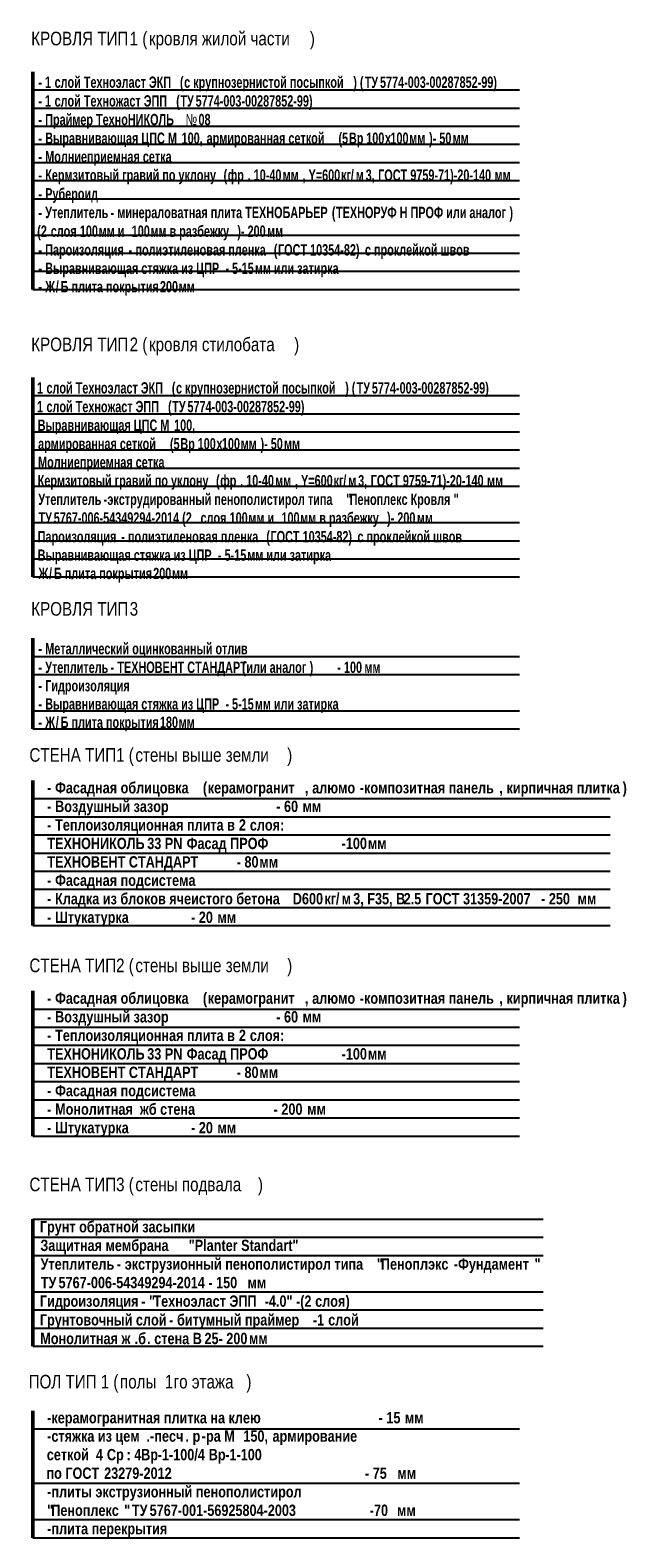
# Model space of a CAD drawing. Header units: millimetres. Extents: x -42044588 to 856694, y -806701 to 941911.
# Tile 13 of 256: x -277847 to -264729, y -386370 to -353125. Entities that reach past the tile are written whole.
import ezdxf

# ---------------------------------------------------------------- set-up
doc = ezdxf.new("R2010")
doc.units = ezdxf.units.MM
for name, color, linetype, lineweight in [('Общий01', 7, 'Continuous', 13), ('Стена_ кирпичная кладка нес.', 7, 'Continuous', 70), ('Текст_ общее', 7, 'Continuous', 25)]:
    doc.layers.add(name, color=color, linetype=linetype, lineweight=lineweight)
doc.styles.add('MtXpl_Century_Gothic', font='GOTHIC.TTF')
doc.styles.add('MtXpl_Century_Gothic_1', font='GOTHICB.TTF')
doc.styles.add('MtXpl_Segoe_UI_Symbo', font='seguisym.ttf')

# ---------------------------------------------------------------- blocks, each defined once
blk = doc.blocks.new('разрез1-1')
at = {"layer": 'Общий01', "color": 7, "linetype": 'Continuous', "lineweight": 50, "transparency": 33554687}
for p, q in [((-60927, -141435), (-60927, -146235)), ((-60927, -148175), (-60927, -152575)), ((-60927, -153925), (-60927, -155925)), ((-60927, -160262), (-60927, -157062)), ((-60927, -164902), (-60927, -161702)), ((-60927, -166735), (-60927, -169535)), ((-60927, -173759), (-60927, -170959))]:
    blk.add_line(p, q, dxfattribs=at)
at = {"layer": 'Общий01', "color": 7, "linetype": 'Continuous', "lineweight": 25, "transparency": 33554687}
for p, q in [((-60927, -141835), (-50207, -141835)), ((-60927, -142235), (-50207, -142235)), ((-60927, -142635), (-50207, -142635)), ((-60927, -143035), (-50207, -143035)), ((-60927, -143435), (-50207, -143435)), ((-60927, -143835), (-50207, -143835)), ((-60927, -144235), (-50207, -144235)), ((-60927, -145035), (-50207, -145035)), ((-60927, -145435), (-50207, -145435)), ((-60927, -145835), (-50207, -145835)), ((-60927, -146235), (-50207, -146235)), ((-60927, -148575), (-50207, -148575)), ((-60927, -148975), (-50207, -148975)), ((-60927, -149375), (-50207, -149375)), ((-60927, -149775), (-50207, -149775)), ((-60927, -150175), (-50207, -150175)), ((-60927, -150575), (-50207, -150575)), ((-60927, -151375), (-50207, -151375)), ((-60927, -151775), (-50207, -151775)), ((-60927, -152175), (-50207, -152175)), ((-60927, -152575), (-50207, -152575)), ((-60927, -154325), (-50207, -154325)), ((-60927, -154725), (-50207, -154725)), ((-60927, -155525), (-50207, -155525)), ((-60927, -155925), (-50207, -155925)), ((-60927, -157462), (-48207, -157462)), ((-60927, -157862), (-48207, -157862)), ((-60927, -158262), (-48207, -158262)), ((-60927, -158662), (-48207, -158662)), ((-60927, -159062), (-48207, -159062)), ((-60927, -159462), (-48207, -159462)), ((-60927, -159862), (-48207, -159862)), ((-60927, -160262), (-48207, -160262)), ((-60927, -162102), (-50207, -162102)), ((-60927, -162502), (-50207, -162502)), ((-60927, -162902), (-50207, -162902)), ((-60927, -163302), (-50207, -163302)), ((-60927, -163702), (-50207, -163702)), ((-60927, -164102), (-50207, -164102)), ((-60927, -164502), (-50207, -164502)), ((-60927, -164902), (-50207, -164902)), ((-60927, -166735), (-49687, -166735)), ((-60927, -167135), (-49687, -167135)), ((-60927, -167535), (-49687, -167535)), ((-60927, -168335), (-49687, -168335)), ((-60927, -168735), (-49687, -168735)), ((-60927, -169135), (-49687, -169135)), ((-60927, -169535), (-49687, -169535)), ((-60927, -171359), (-50207, -171359)), ((-60927, -172559), (-50207, -172559)), ((-60927, -173359), (-50207, -173359)), ((-60927, -173759), (-50207, -173759))]:
    blk.add_line(p, q, dxfattribs=at)
at = {"layer": 'Стена_ кирпичная кладка нес.', "color": 7, "transparency": 33554687}
for s, style, width, p in [('- 1 ', 'MtXpl_Century_Gothic_1', 0.714286, (-60803, -141790)), ('слой Техноэласт ЭКП ', 'MtXpl_Century_Gothic_1', 0.714286, (-60445, -141790)), ('(', 'MtXpl_Century_Gothic_1', 0.714286, (-57684, -141790)), ('с крупнозернистой посыпкой', 'MtXpl_Century_Gothic_1', 0.714286, (-57592, -141790)), (') (', 'MtXpl_Century_Gothic_1', 0.714286, (-53867, -141790)), ('ТУ ', 'MtXpl_Century_Gothic_1', 0.714286, (-53615, -141790)), ('5774-003-00287852-99)', 'MtXpl_Century_Gothic_1', 0.714286, (-53279, -141790)), ('- 1 ', 'MtXpl_Century_Gothic_1', 0.714286, (-60803, -142203)), ('слой Техножаст ЭПП ', 'MtXpl_Century_Gothic_1', 0.714286, (-60445, -142203)), ('(', 'MtXpl_Century_Gothic_1', 0.714286, (-57767, -142203)), ('ТУ ', 'MtXpl_Century_Gothic_1', 0.714286, (-57675, -142203)), ('5774-003-00287852-99)', 'MtXpl_Century_Gothic_1', 0.714286, (-57340, -142203)), ('- ', 'MtXpl_Century_Gothic_1', 0.714286, (-60803, -142614)), ('Праймер ТехноНИКОЛЬ ', 'MtXpl_Century_Gothic_1', 0.714286, (-60652, -142614)), ('№', 'MtXpl_Segoe_UI_Symbo', 0.714286, (-57562, -142614)), ('08', 'MtXpl_Century_Gothic_1', 0.714286, (-57276, -142614)), ('- ', 'MtXpl_Century_Gothic_1', 0.714286, (-60803, -143025)), ('Выравнивающая ЦПС М', 'MtXpl_Century_Gothic_1', 0.714286, (-60652, -143025)), ('100, ', 'MtXpl_Century_Gothic_1', 0.714286, (-57648, -143025)), ('армированная сеткой ', 'MtXpl_Century_Gothic_1', 0.714286, (-57097, -143025)), ('(5', 'MtXpl_Century_Gothic_1', 0.714286, (-54193, -143025)), ('Вр ', 'MtXpl_Century_Gothic_1', 0.714286, (-53963, -143025)), ('100', 'MtXpl_Century_Gothic_1', 0.714286, (-53582, -143025)), ('х', 'MtXpl_Century_Gothic_1', 0.714286, (-53169, -143025)), ('100', 'MtXpl_Century_Gothic_1', 0.714286, (-53049, -143025)), ('мм', 'MtXpl_Century_Gothic_1', 0.714286, (-52635, -143025)), (')- 50', 'MtXpl_Century_Gothic_1', 0.714286, (-52198, -143025)), ('мм', 'MtXpl_Century_Gothic_1', 0.714286, (-51680, -143025)), ('Молниеприемная сетка', 'MtXpl_Century_Gothic_1', 0.714286, (-60652, -143432)), ('- ', 'MtXpl_Century_Gothic_1', 0.714286, (-60803, -143432)), ('Кермзитовый гравий по уклону ', 'MtXpl_Century_Gothic_1', 0.714286, (-60652, -143839)), ('(', 'MtXpl_Century_Gothic_1', 0.714286, (-56724, -143839)), ('фр', 'MtXpl_Century_Gothic_1', 0.714286, (-56632, -143839)), ('. 10-40', 'MtXpl_Century_Gothic_1', 0.714286, (-56193, -143839)), (', Y=600', 'MtXpl_Century_Gothic_1', 0.714286, (-54985, -143839)), ('/', 'MtXpl_Century_Gothic_1', 0.714286, (-53922, -143839)), ('3, ', 'MtXpl_Century_Gothic_1', 0.714286, (-53594, -143839)), ('ГОСТ ', 'MtXpl_Century_Gothic_1', 0.714286, (-53319, -143839)), ('9759-71)-20-140', 'MtXpl_Century_Gothic_1', 0.714286, (-52611, -143839)), ('- ', 'MtXpl_Century_Gothic_1', 0.714286, (-60803, -143839)), ('мм', 'MtXpl_Century_Gothic_1', 0.714286, (-55422, -143839)), ('кг', 'MtXpl_Century_Gothic_1', 0.714286, (-54136, -143839)), ('м', 'MtXpl_Century_Gothic_1', 0.714286, (-53813, -143839)), ('мм', 'MtXpl_Century_Gothic_1', 0.714286, (-50756, -143839)), ('- ', 'MtXpl_Century_Gothic_1', 0.714286, (-60803, -144251)), ('Рубероид', 'MtXpl_Century_Gothic_1', 0.714286, (-60652, -144251)), ('- ', 'MtXpl_Century_Gothic_1', 0.714286, (-60803, -144663)), ('Утеплитель ', 'MtXpl_Century_Gothic_1', 0.714286, (-60652, -144663)), ('- ', 'MtXpl_Century_Gothic_1', 0.714286, (-59214, -144663)), ('минераловатная плита ТЕХНОБАРЬЕР ', 'MtXpl_Century_Gothic_1', 0.714286, (-59063, -144663)), ('(', 'MtXpl_Century_Gothic_1', 0.714286, (-54339, -144663)), ('ТЕХНОРУФ Н ПРОФ или аналог', 'MtXpl_Century_Gothic_1', 0.714286, (-54247, -144663)), (')', 'MtXpl_Century_Gothic_1', 0.714286, (-50428, -144663)), ('(2 ', 'MtXpl_Century_Gothic_1', 0.714286, (-60828, -145075)), ('слоя ', 'MtXpl_Century_Gothic_1', 0.714286, (-60530, -145075)), ('100', 'MtXpl_Century_Gothic_1', 0.714286, (-59889, -145075)), ('мм и ', 'MtXpl_Century_Gothic_1', 0.714286, (-59475, -145075)), ('100', 'MtXpl_Century_Gothic_1', 0.714286, (-58747, -145075)), ('мм в разбежку', 'MtXpl_Century_Gothic_1', 0.714286, (-58334, -145075)), (')- 200', 'MtXpl_Century_Gothic_1', 0.714286, (-56421, -145075)), ('мм', 'MtXpl_Century_Gothic_1', 0.714286, (-55765, -145075)), ('Пароизоляция ', 'MtXpl_Century_Gothic_1', 0.714286, (-60652, -145487)), ('(', 'MtXpl_Century_Gothic_1', 0.714286, (-55617, -145487)), ('ГОСТ ', 'MtXpl_Century_Gothic_1', 0.714286, (-55525, -145487)), ('10354-82) ', 'MtXpl_Century_Gothic_1', 0.714286, (-54818, -145487)), ('с проклейкой швов', 'MtXpl_Century_Gothic_1', 0.714286, (-53610, -145487)), ('- ', 'MtXpl_Century_Gothic_1', 0.714286, (-60803, -145487)), ('- ', 'MtXpl_Century_Gothic_1', 0.714286, (-58816, -145487)), ('полиэтиленовая пленка ', 'MtXpl_Century_Gothic_1', 0.714286, (-58664, -145487)), ('- ', 'MtXpl_Century_Gothic_1', 0.714286, (-60803, -145894)), ('Выравнивающая стяжка из ЦПР ', 'MtXpl_Century_Gothic_1', 0.714286, (-60652, -145894)), ('- 5-15', 'MtXpl_Century_Gothic_1', 0.714286, (-56683, -145894)), ('мм или затирка', 'MtXpl_Century_Gothic_1', 0.714286, (-56035, -145894)), ('- ', 'MtXpl_Century_Gothic_1', 0.714286, (-60803, -146299)), ('Ж', 'MtXpl_Century_Gothic_1', 0.714286, (-60652, -146299)), ('/', 'MtXpl_Century_Gothic_1', 0.714286, (-60420, -146299)), ('Б плита покрытия ', 'MtXpl_Century_Gothic_1', 0.714286, (-60311, -146299)), ('200', 'MtXpl_Century_Gothic_1', 0.714286, (-58126, -146299)), ('мм', 'MtXpl_Century_Gothic_1', 0.714286, (-57712, -146299)), ('слой Техноэласт ЭКП ', 'MtXpl_Century_Gothic_1', 0.714286, (-60624, -148530)), ('(', 'MtXpl_Century_Gothic_1', 0.714286, (-57863, -148530)), ('с крупнозернистой посыпкой', 'MtXpl_Century_Gothic_1', 0.714286, (-57771, -148530)), (') (', 'MtXpl_Century_Gothic_1', 0.714286, (-54046, -148530)), ('5774-003-00287852-99)', 'MtXpl_Century_Gothic_1', 0.714286, (-53458, -148530)), ('1 ', 'MtXpl_Century_Gothic_1', 0.714286, (-60831, -148530)), ('ТУ ', 'MtXpl_Century_Gothic_1', 0.714286, (-53793, -148530)), ('1 ', 'MtXpl_Century_Gothic_1', 0.714286, (-60831, -148943)), ('слой Техножаст ЭПП ', 'MtXpl_Century_Gothic_1', 0.714286, (-60624, -148943)), ('(', 'MtXpl_Century_Gothic_1', 0.714286, (-57946, -148943)), ('ТУ ', 'MtXpl_Century_Gothic_1', 0.714286, (-57854, -148943)), ('5774-003-00287852-99)', 'MtXpl_Century_Gothic_1', 0.714286, (-57519, -148943)), ('Выравнивающая ЦПС М', 'MtXpl_Century_Gothic_1', 0.714286, (-60818, -149353)), ('100,', 'MtXpl_Century_Gothic_1', 0.714286, (-57813, -149353)), ('армированная сеткой ', 'MtXpl_Century_Gothic_1', 0.714286, (-60809, -149763)), ('(5', 'MtXpl_Century_Gothic_1', 0.714286, (-57905, -149763)), ('Вр ', 'MtXpl_Century_Gothic_1', 0.714286, (-57675, -149763)), ('100', 'MtXpl_Century_Gothic_1', 0.714286, (-57294, -149763)), ('х', 'MtXpl_Century_Gothic_1', 0.714286, (-56881, -149763)), ('100', 'MtXpl_Century_Gothic_1', 0.714286, (-56761, -149763)), ('мм', 'MtXpl_Century_Gothic_1', 0.714286, (-56347, -149763)), (')- 50', 'MtXpl_Century_Gothic_1', 0.714286, (-55910, -149763)), ('мм', 'MtXpl_Century_Gothic_1', 0.714286, (-55392, -149763)), ('Молниеприемная сетка', 'MtXpl_Century_Gothic_1', 0.714286, (-60809, -150169)), ('Кермзитовый гравий по уклону ', 'MtXpl_Century_Gothic_1', 0.714286, (-60817, -150576)), ('(', 'MtXpl_Century_Gothic_1', 0.714286, (-56889, -150576)), ('фр', 'MtXpl_Century_Gothic_1', 0.714286, (-56797, -150576)), ('. 10-40', 'MtXpl_Century_Gothic_1', 0.714286, (-56358, -150576)), ('мм', 'MtXpl_Century_Gothic_1', 0.714286, (-55587, -150576)), (', Y=600', 'MtXpl_Century_Gothic_1', 0.714286, (-55150, -150576)), ('кг', 'MtXpl_Century_Gothic_1', 0.714286, (-54301, -150576)), ('/', 'MtXpl_Century_Gothic_1', 0.714286, (-54087, -150576)), ('м', 'MtXpl_Century_Gothic_1', 0.714286, (-53978, -150576)), ('3, ', 'MtXpl_Century_Gothic_1', 0.714286, (-53760, -150576)), ('ГОСТ ', 'MtXpl_Century_Gothic_1', 0.714286, (-53484, -150576)), ('9759-71)-20-140', 'MtXpl_Century_Gothic_1', 0.714286, (-52776, -150576)), ('мм', 'MtXpl_Century_Gothic_1', 0.714286, (-50921, -150576)), ('Утеплитель ', 'MtXpl_Century_Gothic_1', 0.714286, (-60804, -150988)), ('-', 'MtXpl_Century_Gothic_1', 0.714286, (-59366, -150988)), ('экструдированный пенополистирол типа ', 'MtXpl_Century_Gothic_1', 0.714286, (-59283, -150988)), ('"', 'MtXpl_Century_Gothic_1', 0.714286, (-54024, -150988)), ('Пеноплекс Кровля', 'MtXpl_Century_Gothic_1', 0.714286, (-53947, -150988)), ('"', 'MtXpl_Century_Gothic_1', 0.714286, (-51657, -150988)), ('ТУ ', 'MtXpl_Century_Gothic_1', 0.714286, (-60800, -151399)), ('5767-006-54349294-2014 (2 ', 'MtXpl_Century_Gothic_1', 0.714286, (-60464, -151399)), ('слоя ', 'MtXpl_Century_Gothic_1', 0.714286, (-57231, -151399)), ('100', 'MtXpl_Century_Gothic_1', 0.714286, (-56591, -151399)), ('мм и ', 'MtXpl_Century_Gothic_1', 0.714286, (-56177, -151399)), ('100', 'MtXpl_Century_Gothic_1', 0.714286, (-55449, -151399)), ('мм в разбежку', 'MtXpl_Century_Gothic_1', 0.714286, (-55036, -151399)), (')- 200', 'MtXpl_Century_Gothic_1', 0.714286, (-53123, -151399)), ('мм', 'MtXpl_Century_Gothic_1', 0.714286, (-52467, -151399)), ('Пароизоляция ', 'MtXpl_Century_Gothic_1', 0.714286, (-60817, -151811)), ('(', 'MtXpl_Century_Gothic_1', 0.714286, (-55782, -151811)), ('ГОСТ ', 'MtXpl_Century_Gothic_1', 0.714286, (-55690, -151811)), ('10354-82) ', 'MtXpl_Century_Gothic_1', 0.714286, (-54983, -151811)), ('с проклейкой швов', 'MtXpl_Century_Gothic_1', 0.714286, (-53775, -151811)), ('- ', 'MtXpl_Century_Gothic_1', 0.714286, (-58981, -151811)), ('полиэтиленовая пленка ', 'MtXpl_Century_Gothic_1', 0.714286, (-58829, -151811)), ('Выравнивающая стяжка из ЦПР ', 'MtXpl_Century_Gothic_1', 0.714286, (-60818, -152218)), ('- 5-15', 'MtXpl_Century_Gothic_1', 0.714286, (-56848, -152218)), ('мм или затирка', 'MtXpl_Century_Gothic_1', 0.714286, (-56201, -152218)), ('Ж', 'MtXpl_Century_Gothic_1', 0.714286, (-60800, -152623)), ('/', 'MtXpl_Century_Gothic_1', 0.714286, (-60568, -152623)), ('Б плита покрытия ', 'MtXpl_Century_Gothic_1', 0.714286, (-60459, -152623)), ('200', 'MtXpl_Century_Gothic_1', 0.714286, (-58274, -152623)), ('мм', 'MtXpl_Century_Gothic_1', 0.714286, (-57861, -152623)), ('- ', 'MtXpl_Century_Gothic_1', 0.714286, (-60803, -154280)), ('Металлический оцинкованный отлив', 'MtXpl_Century_Gothic_1', 0.714286, (-60652, -154280)), ('- ', 'MtXpl_Century_Gothic_1', 0.714286, (-60803, -154691)), ('Утеплитель ', 'MtXpl_Century_Gothic_1', 0.714286, (-60652, -154691)), ('- ', 'MtXpl_Century_Gothic_1', 0.714286, (-59214, -154691)), ('ТЕХНОВЕНТ СТАНДАРТ ', 'MtXpl_Century_Gothic_1', 0.714286, (-59063, -154691)), ('(', 'MtXpl_Century_Gothic_1', 0.714286, (-56313, -154691)), ('или аналог', 'MtXpl_Century_Gothic_1', 0.714286, (-56221, -154691)), (')        - 100', 'MtXpl_Century_Gothic_1', 0.714286, (-54829, -154691)), ('мм', 'MtXpl_Century_Gothic_1', 0.714286, (-53622, -154691)), ('Гидроизоляция', 'MtXpl_Century_Gothic_1', 0.714286, (-60652, -155098)), ('- ', 'MtXpl_Century_Gothic_1', 0.714286, (-60803, -155098)), ('Выравнивающая стяжка из ЦПР ', 'MtXpl_Century_Gothic_1', 0.714286, (-60652, -155499)), ('- 5-15', 'MtXpl_Century_Gothic_1', 0.714286, (-56683, -155499)), ('- ', 'MtXpl_Century_Gothic_1', 0.714286, (-60803, -155499)), ('мм или затирка', 'MtXpl_Century_Gothic_1', 0.714286, (-56035, -155499)), ('- ', 'MtXpl_Century_Gothic_1', 0.714286, (-60803, -155904)), ('Ж', 'MtXpl_Century_Gothic_1', 0.714286, (-60652, -155904)), ('/', 'MtXpl_Century_Gothic_1', 0.714286, (-60420, -155904)), ('Б плита покрытия ', 'MtXpl_Century_Gothic_1', 0.714286, (-60311, -155904)), ('180', 'MtXpl_Century_Gothic_1', 0.714286, (-58126, -155904)), ('мм', 'MtXpl_Century_Gothic_1', 0.714286, (-57712, -155904)), ('- ', 'MtXpl_Century_Gothic_1', 0.833333, (-60611, -157347)), ('Фасадная облицовка ', 'MtXpl_Century_Gothic_1', 0.833333, (-60434, -157347)), ('(', 'MtXpl_Century_Gothic_1', 0.833333, (-57179, -157347)), ('керамогранит', 'MtXpl_Century_Gothic_1', 0.833333, (-57072, -157347)), ('алюмо', 'MtXpl_Century_Gothic_1', 0.833333, (-54772, -157347)), ('-', 'MtXpl_Century_Gothic_1', 0.833333, (-53726, -157347)), ('композитная панель', 'MtXpl_Century_Gothic_1', 0.833333, (-53630, -157347)), ('кирпичная плитка', 'MtXpl_Century_Gothic_1', 0.833333, (-50491, -157347)), (')', 'MtXpl_Century_Gothic_1', 0.833333, (-47935, -157347)), ('Воздушный зазор                             ', 'MtXpl_Century_Gothic_1', 0.833333, (-60434, -157758)), ('- 60 ', 'MtXpl_Century_Gothic_1', 0.833333, (-55563, -157758)), ('мм', 'MtXpl_Century_Gothic_1', 0.833333, (-54984, -157758)), (', ', 'MtXpl_Century_Gothic_1', 0.833333, (-54933, -157347)), (', ', 'MtXpl_Century_Gothic_1', 0.833333, (-50652, -157347)), ('- ', 'MtXpl_Century_Gothic_1', 0.833333, (-60611, -157758)), ('- ', 'MtXpl_Century_Gothic_1', 0.833333, (-60611, -158167)), ('Теплоизоляционная плита в ', 'MtXpl_Century_Gothic_1', 0.833333, (-60434, -158167)), ('2 ', 'MtXpl_Century_Gothic_1', 0.833333, (-56386, -158167)), ('слоя', 'MtXpl_Century_Gothic_1', 0.833333, (-56145, -158167)), (':', 'MtXpl_Century_Gothic_1', 0.833333, (-55478, -158167)), ('ТЕХНОНИКОЛЬ ', 'MtXpl_Century_Gothic_1', 0.833333, (-60606, -158575)), ('33 PN ', 'MtXpl_Century_Gothic_1', 0.833333, (-58405, -158575)), ('Фасад ПРОФ                  ', 'MtXpl_Century_Gothic_1', 0.833333, (-57536, -158575)), ('-100', 'MtXpl_Century_Gothic_1', 0.833333, (-54124, -158575)), ('мм', 'MtXpl_Century_Gothic_1', 0.833333, (-53545, -158575)), ('ТЕХНОВЕНТ СТАНДАРТ             ', 'MtXpl_Century_Gothic_1', 0.833333, (-60606, -158982)), ('- 80', 'MtXpl_Century_Gothic_1', 0.833333, (-56434, -158982)), ('мм', 'MtXpl_Century_Gothic_1', 0.833333, (-55936, -158982)), ('Фасадная подсистема', 'MtXpl_Century_Gothic_1', 0.833333, (-60434, -159387)), ('- ', 'MtXpl_Century_Gothic_1', 0.833333, (-60611, -159387)), ('Кладка из блоков ячеистого бетона ', 'MtXpl_Century_Gothic_1', 0.833333, (-60434, -159794)), ('D600', 'MtXpl_Century_Gothic_1', 0.833333, (-55199, -159794)), ('/', 'MtXpl_Century_Gothic_1', 0.833333, (-54250, -159794)), ('3, F35, ', 'MtXpl_Century_Gothic_1', 0.833333, (-53869, -159794)), ('В', 'MtXpl_Century_Gothic_1', 0.833333, (-52925, -159794)), ('2.5 ', 'MtXpl_Century_Gothic_1', 0.833333, (-52758, -159794)), ('ГОСТ ', 'MtXpl_Century_Gothic_1', 0.833333, (-52276, -159794)), ('31359-2007   - 250 ', 'MtXpl_Century_Gothic_1', 0.833333, (-51450, -159794)), ('- ', 'MtXpl_Century_Gothic_1', 0.833333, (-60611, -159794)), ('кг', 'MtXpl_Century_Gothic_1', 0.833333, (-54501, -159794)), ('м', 'MtXpl_Century_Gothic_1', 0.833333, (-54124, -159794)), ('мм', 'MtXpl_Century_Gothic_1', 0.833333, (-48927, -159794)), ('- ', 'MtXpl_Century_Gothic_1', 0.833333, (-60611, -160203)), ('Штукатурка                ', 'MtXpl_Century_Gothic_1', 0.833333, (-60434, -160203)), ('- 20 ', 'MtXpl_Century_Gothic_1', 0.833333, (-57439, -160203)), ('мм', 'MtXpl_Century_Gothic_1', 0.833333, (-56860, -160203)), ('- ', 'MtXpl_Century_Gothic_1', 0.833333, (-60611, -161987)), ('Фасадная облицовка ', 'MtXpl_Century_Gothic_1', 0.833333, (-60434, -161987)), ('(', 'MtXpl_Century_Gothic_1', 0.833333, (-57179, -161987)), ('керамогранит', 'MtXpl_Century_Gothic_1', 0.833333, (-57072, -161987)), ('алюмо', 'MtXpl_Century_Gothic_1', 0.833333, (-54772, -161987)), ('-', 'MtXpl_Century_Gothic_1', 0.833333, (-53726, -161987)), ('композитная панель', 'MtXpl_Century_Gothic_1', 0.833333, (-53630, -161987)), ('кирпичная плитка', 'MtXpl_Century_Gothic_1', 0.833333, (-50491, -161987)), (')', 'MtXpl_Century_Gothic_1', 0.833333, (-47935, -161987)), ('Воздушный зазор                             ', 'MtXpl_Century_Gothic_1', 0.833333, (-60434, -162398)), ('- 60 ', 'MtXpl_Century_Gothic_1', 0.833333, (-55563, -162398)), ('мм', 'MtXpl_Century_Gothic_1', 0.833333, (-54984, -162398)), (', ', 'MtXpl_Century_Gothic_1', 0.833333, (-54933, -161987)), (', ', 'MtXpl_Century_Gothic_1', 0.833333, (-50652, -161987)), ('- ', 'MtXpl_Century_Gothic_1', 0.833333, (-60611, -162398)), ('Теплоизоляционная плита в ', 'MtXpl_Century_Gothic_1', 0.833333, (-60434, -162807)), ('2 ', 'MtXpl_Century_Gothic_1', 0.833333, (-56386, -162807)), ('- ', 'MtXpl_Century_Gothic_1', 0.833333, (-60611, -162807)), ('слоя', 'MtXpl_Century_Gothic_1', 0.833333, (-56145, -162807)), (':', 'MtXpl_Century_Gothic_1', 0.833333, (-55478, -162807)), ('ТЕХНОНИКОЛЬ ', 'MtXpl_Century_Gothic_1', 0.833333, (-60606, -163215)), ('33 PN ', 'MtXpl_Century_Gothic_1', 0.833333, (-58405, -163215)), ('Фасад ПРОФ                  ', 'MtXpl_Century_Gothic_1', 0.833333, (-57536, -163215)), ('-100', 'MtXpl_Century_Gothic_1', 0.833333, (-54124, -163215)), ('мм', 'MtXpl_Century_Gothic_1', 0.833333, (-53545, -163215)), ('ТЕХНОВЕНТ СТАНДАРТ             ', 'MtXpl_Century_Gothic_1', 0.833333, (-60606, -163622)), ('- 80', 'MtXpl_Century_Gothic_1', 0.833333, (-56434, -163622)), ('мм', 'MtXpl_Century_Gothic_1', 0.833333, (-55936, -163622)), ('Фасадная подсистема', 'MtXpl_Century_Gothic_1', 0.833333, (-60434, -164027)), ('- ', 'MtXpl_Century_Gothic_1', 0.833333, (-60611, -164027)), ('Монолитная  жб стена                   ', 'MtXpl_Century_Gothic_1', 0.833333, (-60434, -164434)), ('- 200 ', 'MtXpl_Century_Gothic_1', 0.833333, (-55621, -164434)), ('- ', 'MtXpl_Century_Gothic_1', 0.833333, (-60611, -164434)), ('мм', 'MtXpl_Century_Gothic_1', 0.833333, (-54882, -164434)), ('- ', 'MtXpl_Century_Gothic_1', 0.833333, (-60611, -164843)), ('Штукатурка                ', 'MtXpl_Century_Gothic_1', 0.833333, (-60434, -164843)), ('- 20 ', 'MtXpl_Century_Gothic_1', 0.833333, (-57439, -164843)), ('мм', 'MtXpl_Century_Gothic_1', 0.833333, (-56860, -164843)), ('Грунт обратной засыпки', 'MtXpl_Century_Gothic_1', 0.833333, (-60770, -167027)), ('Защитная мембрана ', 'MtXpl_Century_Gothic_1', 0.833333, (-60759, -167438)), ('"Planter Standart"', 'MtXpl_Century_Gothic_1', 0.833333, (-57491, -167438)), ('Утеплитель ', 'MtXpl_Century_Gothic_1', 0.833333, (-60754, -167849)), ('- ', 'MtXpl_Century_Gothic_1', 0.833333, (-59077, -167849)), ('экструзионный пенополистирол типа ', 'MtXpl_Century_Gothic_1', 0.833333, (-58900, -167849)), ('"', 'MtXpl_Century_Gothic_1', 0.833333, (-53348, -167849)), ('Пеноплэкс', 'MtXpl_Century_Gothic_1', 0.833333, (-53259, -167849)), ('-', 'MtXpl_Century_Gothic_1', 0.833333, (-51655, -167849)), ('Фундамент', 'MtXpl_Century_Gothic_1', 0.833333, (-51559, -167849)), ('"', 'MtXpl_Century_Gothic_1', 0.833333, (-49875, -167849)), ('ТУ ', 'MtXpl_Century_Gothic_1', 0.833333, (-60749, -168258)), ('5767-006-54349294-2014 - 150 ', 'MtXpl_Century_Gothic_1', 0.833333, (-60358, -168258)), ('мм', 'MtXpl_Century_Gothic_1', 0.833333, (-56196, -168258)), ('Гидроизоляция ', 'MtXpl_Century_Gothic_1', 0.833333, (-60770, -168668)), ('- "', 'MtXpl_Century_Gothic_1', 0.833333, (-58535, -168668)), ('Техноэласт ЭПП ', 'MtXpl_Century_Gothic_1', 0.833333, (-58269, -168668)), ('-4.0" -(2 ', 'MtXpl_Century_Gothic_1', 0.833333, (-55818, -168668)), ('слоя', 'MtXpl_Century_Gothic_1', 0.833333, (-54706, -168668)), (')', 'MtXpl_Century_Gothic_1', 0.833333, (-54038, -168668)), ('Грунтовочный слой ', 'MtXpl_Century_Gothic_1', 0.833333, (-60770, -169080)), ('битумный праймер ', 'MtXpl_Century_Gothic_1', 0.833333, (-57749, -169080)), ('-1 ', 'MtXpl_Century_Gothic_1', 0.833333, (-54757, -169080)), ('слой', 'MtXpl_Century_Gothic_1', 0.833333, (-54420, -169080)), ('б', 'MtXpl_Century_Gothic_1', 0.833333, (-58604, -169491)), ('- ', 'MtXpl_Century_Gothic_1', 0.833333, (-57925, -169080)), ('Монолитная ж', 'MtXpl_Century_Gothic_1', 0.833333, (-60761, -169491)), ('.', 'MtXpl_Century_Gothic_1', 0.833333, (-58685, -169491)), ('. ', 'MtXpl_Century_Gothic_1', 0.833333, (-58410, -169491)), ('стена В', 'MtXpl_Century_Gothic_1', 0.833333, (-58250, -169491)), ('25- 200', 'MtXpl_Century_Gothic_1', 0.833333, (-57144, -169491)), ('мм', 'MtXpl_Century_Gothic_1', 0.833333, (-56164, -169491)), ('-', 'MtXpl_Century_Gothic_1', 0.833333, (-60611, -171238)), ('керамогранитная плитка на клею                            ', 'MtXpl_Century_Gothic_1', 0.833333, (-60515, -171238)), ('- 15 ', 'MtXpl_Century_Gothic_1', 0.833333, (-53309, -171238)), ('мм', 'MtXpl_Century_Gothic_1', 0.833333, (-52731, -171238)), ('-', 'MtXpl_Century_Gothic_1', 0.833333, (-60611, -171643)), ('стяжка из цем', 'MtXpl_Century_Gothic_1', 0.833333, (-60515, -171643)), ('.-', 'MtXpl_Century_Gothic_1', 0.833333, (-58425, -171643)), ('песч', 'MtXpl_Century_Gothic_1', 0.833333, (-58249, -171643)), ('р', 'MtXpl_Century_Gothic_1', 0.833333, (-57406, -171643)), ('-', 'MtXpl_Century_Gothic_1', 0.833333, (-57208, -171643)), ('ра М ', 'MtXpl_Century_Gothic_1', 0.833333, (-57111, -171643)), ('150, ', 'MtXpl_Century_Gothic_1', 0.833333, (-56288, -171643)), ('армирование', 'MtXpl_Century_Gothic_1', 0.833333, (-55646, -171643)), ('сеткой ', 'MtXpl_Century_Gothic_1', 0.833333, (-60617, -172052)), ('4 ', 'MtXpl_Century_Gothic_1', 0.833333, (-59535, -172052)), ('Ср', 'MtXpl_Century_Gothic_1', 0.833333, (-59294, -172052)), (': 4', 'MtXpl_Century_Gothic_1', 0.833333, (-58860, -172052)), ('Вр', 'MtXpl_Century_Gothic_1', 0.833333, (-58539, -172052)), ('-1-100/4', 'MtXpl_Century_Gothic_1', 0.833333, (-58174, -172052)), ('. ', 'MtXpl_Century_Gothic_1', 0.833333, (-57566, -171643)), ('Вр', 'MtXpl_Century_Gothic_1', 0.833333, (-57051, -172052)), ('-1-100', 'MtXpl_Century_Gothic_1', 0.833333, (-56687, -172052)), ('по ГОСТ ', 'MtXpl_Century_Gothic_1', 0.833333, (-60624, -172461)), ('23279-2012                                                       - 75', 'MtXpl_Century_Gothic_1', 0.833333, (-59354, -172461)), ('мм', 'MtXpl_Century_Gothic_1', 0.833333, (-52897, -172461)), ('-', 'MtXpl_Century_Gothic_1', 0.833333, (-60611, -172870)), ('плиты экструзионный пенополистирол', 'MtXpl_Century_Gothic_1', 0.833333, (-60515, -172870)), ('"', 'MtXpl_Century_Gothic_1', 0.833333, (-60609, -173279)), ('Пеноплекс', 'MtXpl_Century_Gothic_1', 0.833333, (-60519, -173279)), ('" ', 'MtXpl_Century_Gothic_1', 0.833333, (-58913, -173279)), ('ТУ ', 'MtXpl_Century_Gothic_1', 0.833333, (-58743, -173279)), ('5767-001-56925804-2003                     -70', 'MtXpl_Century_Gothic_1', 0.833333, (-58352, -173279)), ('мм', 'MtXpl_Century_Gothic_1', 0.833333, (-52904, -173279)), ('плита перекрытия', 'MtXpl_Century_Gothic_1', 0.833333, (-60515, -173684)), ('-', 'MtXpl_Century_Gothic_1', 0.833333, (-60611, -173684))]:
    blk.add_text(s, height=250, dxfattribs=dict(at, style=style, width=width)).set_placement(p)
at = {"layer": 'Текст_ общее', "color": 136, "transparency": 33554687, "style": 'MtXpl_Century_Gothic', "width": 0.833333}
for s, p in [('КРОВЛЯ ТИП ', (-60960, -140852)), ('1 (', (-58792, -140852)), ('кровля жилой части', (-58367, -140852)), (')', (-54824, -140852)), ('2 (', (-58792, -147596)), ('кровля стилобата', (-58367, -147596)), (')', (-55170, -147596)), ('КРОВЛЯ ТИП ', (-60960, -147596)), ('КРОВЛЯ ТИП ', (-60960, -153428)), ('3', (-58792, -153428)), ('СТЕНА ТИП ', (-61000, -156649)), ('1 (', (-59091, -156649)), ('стены выше земли', (-58666, -156649)), (')', (-55323, -156649)), ('СТЕНА ТИП ', (-61000, -161289)), ('2 (', (-59091, -161289)), ('стены выше земли', (-58666, -161289)), (')', (-55323, -161289)), ('СТЕНА ТИП ', (-61000, -166119)), ('3 (', (-59091, -166119)), (')', (-55967, -166119)), ('стены подвала', (-58666, -166119)), ('ПОЛ ТИП ', (-61017, -170468)), ('1 (', (-59430, -170468)), ('1', (-58019, -170468)), (')', (-56221, -170468)), ('полы ', (-59005, -170468)), ('го этажа', (-57824, -170468))]:
    blk.add_text(s, height=300, dxfattribs=at).set_placement(p)

msp = doc.modelspace()

# ---------------------------------------------------------------- block references
msp.add_blockref('разрез1-1', (-216864.291, -212607.743))

doc.saveas('drawing.dxf')
